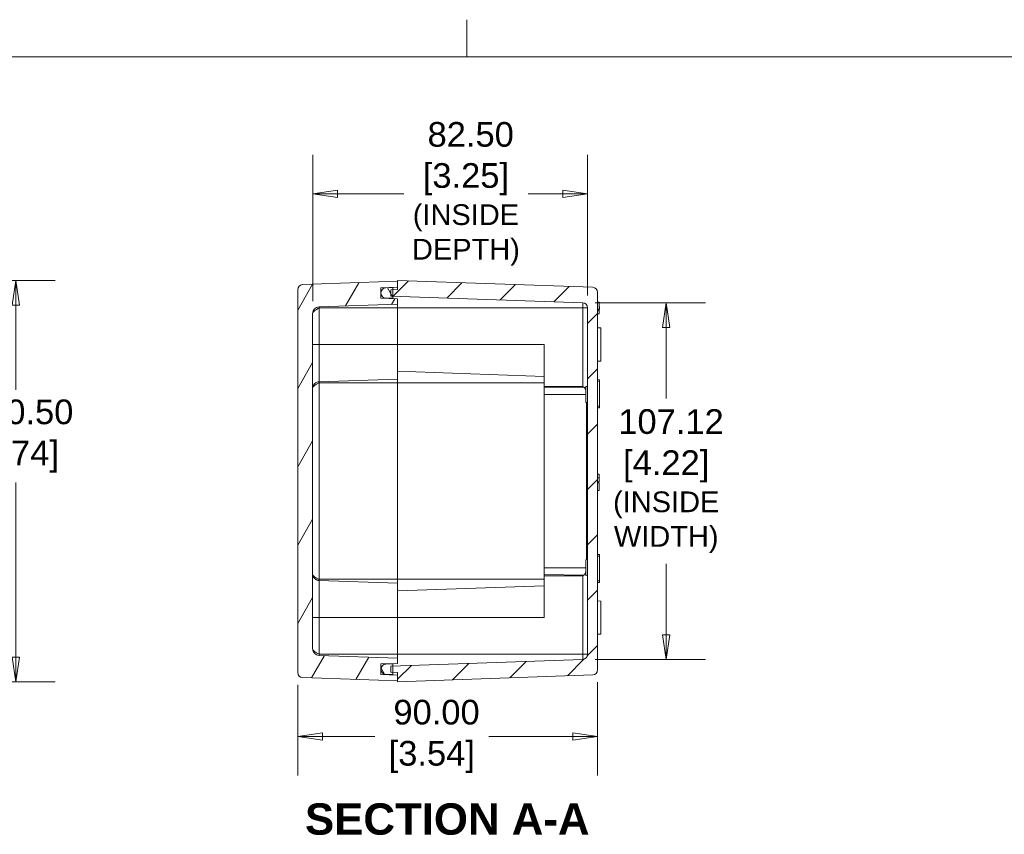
# Model space of a CAD drawing. Header units: millimetres. Extents: x 22 to 1013, y 22 to 778.
# Tile 6 of 9: x 383 to 679, y 533 to 778. Entities that reach past the tile are written whole.
import ezdxf

# ---------------------------------------------------------------- set-up
doc = ezdxf.new("R2010")
doc.units = ezdxf.units.MM
doc.header["$LTSCALE"] = 3.703704
for name, color, linetype, lineweight in [('Dimension (ANSI)', 7, 'Continuous', 9), ('Hatch (ANSI)', 7, 'Continuous', 9), ('Sketch Geometry (ANSI)', 7, 'Continuous', 9), ('Symbol (ANSI)', 7, 'Continuous', 9), ('Visible (ANSI)', 7, 'Continuous', 9), ('Visible Narrow (ANSI)', 7, 'Continuous', 9)]:
    doc.layers.add(name, color=color, linetype=linetype, lineweight=lineweight)
doc.styles.add('Label Text (ANSI)', font='arialbd.ttf')
doc.styles.add('Note Text (ANSI)', font='arial.ttf')
doc.dimstyles.new('Default - mm (ANSI)', dxfattribs={"dimscale": 3.703704, "dimtxt": 2, "dimasz": 2, "dimexe": 3.175, "dimexo": 1, "dimgap": 0.8, "dimtad": 0, "dimtih": 1, "dimtoh": 1, "dimrnd": 1e-08, "dimzin": 4, "dimdsep": 46, "dimtxsty": 'Note Text (ANSI)', "dimblk": 'Filled-1', "dimcen": 0.09, "dimdle": 10, "dimclrd": 256, "dimclre": 256, "dimclrt": 256, "dimadec": 1, "dimazin": 0, "dimtfac": 1.524, "dimtofl": 0, "dimtmove": 0, "dimatfit": 3, "dimfxl": 0, "dimtolj": 1, "dimtzin": 0, "dimlwd": -1, "dimlwe": -1, "dimarcsym": 0})

# ---------------------------------------------------------------- blocks, each defined once
blk = doc.blocks.new('Borders Default Border')
at = {"layer": 'Sketch Geometry (ANSI)'}
blk.add_line((139.7, 207.01), (139.7, 210.026), dxfattribs=at)
at = {"layer": 'Sketch Geometry (ANSI)', "flags": 128}
blk.add_lwpolyline([(8.89, 8.89), (8.89, 207.01), (270.51, 207.01), (270.51, 8.89), (8.89, 8.89)], dxfattribs=at)
blk = doc.blocks.new('Filled-1')
at = {"color": 0}
for p, q in [((0, 0), (-1, 0.15)), ((-1, 0.15), (-1, -0.15)), ((-1, 0), (0, 0)), ((-1, -0.15), (0, 0))]:
    blk.add_line(p, q, dxfattribs=at)
at = {"color": 0, "flags": 128}
blk.add_lwpolyline([(-1, -0.15), (0, 0), (-1, 0.15), (-1, -0.15)], dxfattribs=at)
at = {"color": 0}
blk.add_solid([(-1, -0.15), (0, 0), (-1, 0.15), (-1, -0.15)], dxfattribs=at)
blk = doc.blocks.new('*D10')
at = {"layer": 'Defpoints', "color": 0, "transparency": 16777216}
for p in [(324.22, 699.54), (382.03, 699.54), (324.22, 579.04)]:
    blk.add_point(p, dxfattribs=at)
at = {"layer": 'Dimension (ANSI)', "transparency": 16777216}
for p, q in [((327.92, 699.54), (393.79, 699.54)), ((382.03, 692.13), (382.03, 666.68)), ((382.03, 586.45), (382.03, 638.91)), ((327.92, 579.04), (393.79, 579.04))]:
    blk.add_line(p, q, dxfattribs=at)
at = {"layer": 'Dimension (ANSI)', "transparency": 16777216, "xscale": 7.407407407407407, "yscale": 7.407407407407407, "zscale": 7.407407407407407}
for p, rotation in [((382.03, 699.54), 90), ((382.03, 579.04), 270)]:
    blk.add_blockref('Filled-1', p, dxfattribs=dict(at, rotation=rotation))
at = {"layer": 'Dimension (ANSI)', "transparency": 16777216, "insert": (382.03, 652.8), "char_height": 7.4074, "attachment_point": 5, "style": 'Note Text (ANSI)'}
blk.add_mtext('\\A1; 120.50\\P[4.74]', dxfattribs=at)
blk = doc.blocks.new('*D13')
at = {"layer": 'Defpoints', "color": 0, "transparency": 16777216}
for p in [(471.12, 725.54), (471.12, 689.62), (553.62, 691.35)]:
    blk.add_point(p, dxfattribs=at)
at = {"layer": 'Dimension (ANSI)', "transparency": 16777216}
for p, q in [((471.12, 693.32), (471.12, 737.3)), ((553.62, 695.06), (553.62, 737.3)), ((478.53, 725.54), (498.46, 725.54)), ((546.21, 725.54), (535.78, 725.54))]:
    blk.add_line(p, q, dxfattribs=at)
at = {"layer": 'Dimension (ANSI)', "transparency": 16777216, "xscale": 7.407407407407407, "yscale": 7.407407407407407, "zscale": 7.407407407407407, "rotation": 180}
blk.add_blockref('Filled-1', (471.12, 725.54), dxfattribs=at)
at = {"layer": 'Dimension (ANSI)', "transparency": 16777216, "xscale": 7.407407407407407, "yscale": 7.407407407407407, "zscale": 7.407407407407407}
blk.add_blockref('Filled-1', (553.62, 725.54), dxfattribs=at)
at = {"layer": 'Dimension (ANSI)', "transparency": 16777216, "insert": (517.12, 725.54), "char_height": 7.4074, "attachment_point": 5, "style": 'Note Text (ANSI)'}
blk.add_mtext('\\A1; 82.50\\P[3.25]{\\P\\fArial|b0|i0;\\H6.2279;(INSIDE \\PDEPTH)}', dxfattribs=at)
blk = doc.blocks.new('*D14')
at = {"layer": 'Defpoints', "color": 0, "transparency": 16777216}
for p in [(556.62, 582.59), (466.62, 581.79), (556.62, 562.61)]:
    blk.add_point(p, dxfattribs=at)
at = {"layer": 'Dimension (ANSI)', "transparency": 16777216}
for p, q in [((466.62, 578.08), (466.62, 550.85)), ((556.62, 578.88), (556.62, 550.85)), ((474.03, 562.61), (489.77, 562.61)), ((549.21, 562.61), (523.97, 562.61))]:
    blk.add_line(p, q, dxfattribs=at)
at = {"layer": 'Dimension (ANSI)', "transparency": 16777216, "xscale": 7.407407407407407, "yscale": 7.407407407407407, "zscale": 7.407407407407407, "rotation": 180}
blk.add_blockref('Filled-1', (466.62, 562.61), dxfattribs=at)
at = {"layer": 'Dimension (ANSI)', "transparency": 16777216, "xscale": 7.407407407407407, "yscale": 7.407407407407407, "zscale": 7.407407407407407}
blk.add_blockref('Filled-1', (556.62, 562.61), dxfattribs=at)
at = {"layer": 'Dimension (ANSI)', "transparency": 16777216, "insert": (506.87, 562.61), "char_height": 7.407, "attachment_point": 5, "style": 'Note Text (ANSI)'}
blk.add_mtext('\\A1; 90.00\\P[3.54]', dxfattribs=at)
blk = doc.blocks.new('*D28')
at = {"layer": 'Defpoints', "color": 0, "transparency": 16777216}
for p in [(552.17, 692.85), (552.17, 585.73), (577.24, 585.73)]:
    blk.add_point(p, dxfattribs=at)
at = {"layer": 'Dimension (ANSI)', "transparency": 16777216}
for p, q in [((555.87, 692.85), (589, 692.85)), ((577.24, 685.44), (577.24, 664.15)), ((577.24, 593.14), (577.24, 614.43)), ((555.87, 585.73), (589, 585.73))]:
    blk.add_line(p, q, dxfattribs=at)
at = {"layer": 'Dimension (ANSI)', "transparency": 16777216, "xscale": 7.407407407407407, "yscale": 7.407407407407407, "zscale": 7.407407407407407}
for p, rotation in [((577.24, 692.85), 90), ((577.24, 585.73), 270)]:
    blk.add_blockref('Filled-1', p, dxfattribs=dict(at, rotation=rotation))
at = {"layer": 'Dimension (ANSI)', "transparency": 16777216, "insert": (577.24, 639.29), "char_height": 7.4074, "attachment_point": 5, "style": 'Note Text (ANSI)'}
blk.add_mtext('\\A1; 107.12\\P[4.22]{\\P\\fArial|b0|i0;\\H6.2279;(INSIDE\\PWIDTH)}', dxfattribs=at)

msp = doc.modelspace()

# ---------------------------------------------------------------- hatches: boundary and pattern name
at = {"layer": 'Hatch (ANSI)'}
h = msp.add_hatch(dxfattribs=at)
h.set_pattern_fill('ANSI31', color=256, scale=94.074074, angle=14.999978, style=0)
h.set_pattern_definition([(60, (0, 0), (-10.18381, 5.87963), [])])
edge = h.paths.add_edge_path()
edge.add_ellipse((468.1179, 696.7961), major_axis=(-0.0523, 1.4991), ratio=1, start_angle=0, end_angle=88)
edge.add_line((466.6179, 696.7961), (466.6179, 581.7884))
edge.add_ellipse((468.1179, 581.7884), major_axis=(-1.5, 0), ratio=1, start_angle=0, end_angle=88)
edge.add_line((468.0655, 580.2893), (496.6179, 579.2922))
edge.add_line((496.6179, 579.2922), (496.6179, 581.0422))
edge.add_line((496.6179, 581.0422), (491.6179, 581.2168))
edge.add_line((491.6179, 581.2168), (491.6179, 582.7291))
edge.add_line((491.6179, 582.7291), (491.6179, 582.8554))
edge.add_line((491.6179, 582.8554), (491.6179, 584.3676))
edge.add_line((491.6179, 584.3676), (496.6179, 584.5422))
edge.add_line((496.6179, 584.5422), (496.6179, 586.1422))
edge.add_line((496.6179, 586.1422), (473.0481, 586.9653))
edge.add_ellipse((473.1179, 588.9641), major_axis=(-0.0698, -1.9988), ratio=1, start_angle=272, end_angle=360, ccw=False)
edge.add_line((471.1179, 588.9641), (471.1179, 689.6204))
edge.add_ellipse((473.1179, 689.6204), major_axis=(-2, 0), ratio=1, start_angle=272, end_angle=360, ccw=False)
edge.add_line((473.0481, 691.6192), (496.6179, 692.4422))
edge.add_line((496.6179, 692.4422), (496.6179, 694.0422))
edge.add_line((496.6179, 694.0422), (491.6179, 694.2168))
edge.add_line((491.6179, 694.2168), (491.6179, 695.7291))
edge.add_line((491.6179, 695.7291), (491.6179, 695.8554))
edge.add_line((491.6179, 695.8554), (491.6179, 697.3676))
edge.add_line((491.6179, 697.3676), (496.6179, 697.5422))
edge.add_line((496.6179, 697.5422), (496.6179, 699.2922))
edge.add_line((496.6179, 699.2922), (468.0655, 698.2952))
h = msp.add_hatch(dxfattribs=at)
h.set_pattern_fill('ANSI31', color=256, scale=94.074074, style=0)
h.set_pattern_definition([(45, (0, 0), (-8.31505, 8.31505), [])])
edge = h.paths.add_edge_path()
edge.add_line((494.6179, 581.8621), (495.2179, 581.8411))
edge.add_line((495.2179, 581.8411), (496.6179, 581.7922))
edge.add_line((496.6179, 581.7922), (496.6179, 581.0422))
edge.add_line((496.6179, 581.0422), (496.6179, 579.2922))
edge.add_line((496.6179, 579.2922), (496.6179, 579.0422))
edge.add_line((496.6179, 579.0422), (555.1702, 581.0869))
edge.add_ellipse((555.1179, 582.586), major_axis=(0.0523, -1.4991), ratio=1, start_angle=0, end_angle=88)
edge.add_line((556.6179, 582.586), (556.6179, 695.9985))
edge.add_ellipse((555.1179, 695.9985), major_axis=(1.5, 0), ratio=1, start_angle=0, end_angle=88)
edge.add_line((555.1702, 697.4975), (496.6179, 699.5422))
edge.add_line((496.6179, 699.5422), (496.6179, 699.2922))
edge.add_line((496.6179, 699.2922), (496.6179, 697.5422))
edge.add_line((496.6179, 697.5422), (496.6179, 696.7922))
edge.add_line((496.6179, 696.7922), (495.2179, 696.7434))
edge.add_line((495.2179, 696.7434), (494.6179, 696.7224))
edge.add_line((494.6179, 696.7224), (494.6179, 694.8621))
edge.add_line((494.6179, 694.8621), (495.2179, 694.8411))
edge.add_line((495.2179, 694.8411), (552.1702, 692.8523))
edge.add_ellipse((552.1179, 691.3532), major_axis=(0.0523, 1.4991), ratio=1, start_angle=272, end_angle=360, ccw=False)
edge.add_line((553.6179, 691.3532), (553.6179, 587.2313))
edge.add_ellipse((552.1179, 587.2313), major_axis=(1.5, 0), ratio=1, start_angle=272, end_angle=360, ccw=False)
edge.add_line((552.1702, 585.7322), (495.2179, 583.7434))
edge.add_line((495.2179, 583.7434), (494.6179, 583.7224))
edge.add_line((494.6179, 583.7224), (494.6179, 581.8621))
h = msp.add_hatch(dxfattribs=at)
h.set_pattern_fill('ANSI31', color=256, scale=94.074074, angle=75.000175, style=0)
h.set_pattern_definition([(120.0002, (0, 0), (-10.1838, -5.87966), [])])
edge = h.paths.add_edge_path()
edge.add_ellipse((493.1179, 695.7291), major_axis=(-1.5, 0), ratio=1, start_angle=0, end_angle=89)
edge.add_line((493.0917, 694.2294), (495.2179, 694.1922))
edge.add_line((495.2179, 694.1922), (495.2179, 694.8411))
edge.add_line((495.2179, 694.8411), (495.2179, 696.7434))
edge.add_line((495.2179, 696.7434), (495.2179, 697.3922))
edge.add_line((495.2179, 697.3922), (493.0917, 697.3551))
edge.add_ellipse((493.1179, 695.8554), major_axis=(-0.0262, 1.4998), ratio=1, start_angle=0, end_angle=89)
edge.add_line((491.6179, 695.8554), (491.6179, 695.7291))
edge = h.paths.add_edge_path()
edge.add_line((495.2179, 581.1922), (495.2179, 581.8411))
edge.add_line((495.2179, 581.8411), (495.2179, 583.7434))
edge.add_line((495.2179, 583.7434), (495.2179, 584.3922))
edge.add_line((495.2179, 584.3922), (493.0917, 584.3551))
edge.add_ellipse((493.1179, 582.8554), major_axis=(-0.0262, 1.4998), ratio=1, start_angle=0, end_angle=89)
edge.add_line((491.6179, 582.8554), (491.6179, 582.7291))
edge.add_ellipse((493.1179, 582.7291), major_axis=(-1.5, 0), ratio=1, start_angle=0, end_angle=89)
edge.add_line((493.0917, 581.2294), (495.2179, 581.1922))

# ---------------------------------------------------------------- linework, layer by layer
at = {"layer": 'Visible (ANSI)'}
for p, q in [((496.6179, 699.2922), (468.0655, 698.2952)), ((491.6179, 697.3676), (496.6179, 697.5422)), ((555.1702, 697.4975), (496.6179, 699.5422)), ((496.6179, 699.5422), (496.6179, 696.7922)), ((496.6179, 697.5422), (496.6179, 699.2922)), ((466.6179, 696.7961), (466.6179, 581.7884)), ((491.6179, 694.2168), (491.6179, 697.3676)), ((491.6179, 695.8554), (491.6179, 695.7291)), ((495.2179, 697.3922), (493.0917, 697.3551)), ((496.6179, 696.7922), (494.6179, 696.7224)), ((494.6179, 696.7224), (494.6179, 694.8621)), ((494.6179, 694.8621), (552.1702, 692.8523)), ((495.2179, 694.1922), (495.2179, 697.3922)), ((556.6179, 582.586), (556.6179, 695.9985)), ((473.0481, 691.6192), (496.6179, 692.4422)), ((496.6179, 694.0422), (491.6179, 694.2168)), ((493.0917, 694.2294), (495.2179, 694.1922)), ((495.2179, 694.1922), (495.2179, 694.0911)), ((496.6179, 692.4422), (496.6179, 694.0422)), ((496.6179, 692.4422), (496.6179, 691.2922)), ((557.1179, 693.0649), (556.6179, 693.0649)), ((557.1179, 693.0649), (557.1179, 690.7974)), ((557.1179, 691.7485), (557.2179, 691.7397)), ((557.2179, 691.7397), (557.2179, 690.8447)), ((471.1179, 588.9641), (471.1179, 689.6204)), ((496.6179, 691.2922), (496.6179, 680.2922)), ((553.6179, 691.3532), (553.6179, 587.2313)), ((557.1179, 690.7974), (556.6179, 690.7974)), ((557.1179, 690.4026), (556.6179, 690.4026)), ((557.1179, 689.5649), (556.6179, 689.5649)), ((557.1179, 690.836), (557.2179, 690.8447)), ((557.1179, 690.7974), (557.1179, 690.4026)), ((557.1179, 690.4026), (557.1179, 689.5649)), ((557.6179, 685.2835), (556.6179, 685.2922)), ((557.6179, 685.2835), (557.6179, 675.301)), ((496.6179, 669.9422), (496.6179, 680.2922)), ((540.6179, 667.7236), (540.6179, 680.2922)), ((557.6179, 675.301), (556.6179, 675.2922)), ((496.6179, 669.9422), (496.6179, 668.7922)), ((496.6179, 668.7922), (496.6179, 609.7922)), ((557.2179, 669.7397), (556.6179, 669.7922)), ((557.2179, 669.7397), (557.2179, 669.2922)), ((557.2179, 661.7922), (557.2179, 669.2922)), ((540.6179, 667.329), (540.6179, 667.7236)), ((540.6179, 667.329), (540.6179, 665.2922)), ((540.6179, 613.2922), (540.6179, 665.2922)), ((553.1179, 667.6842), (553.6179, 667.7279)), ((553.1179, 662.9003), (553.1179, 667.6842)), ((553.1179, 662.9003), (553.6179, 662.8566)), ((553.2699, 615.6975), (553.2699, 662.887)), ((557.2179, 661.3447), (556.6179, 661.2922)), ((557.2179, 661.7922), (557.2179, 661.3447)), ((557.1179, 641.4132), (556.6179, 641.4132)), ((557.1179, 641.4132), (557.1179, 640.2608)), ((557.1179, 639.1083), (556.6179, 639.1083)), ((557.1179, 638.746), (556.6179, 638.746)), ((557.1179, 638.7455), (556.6179, 638.7455)), ((557.1179, 640.2608), (557.1179, 639.1083)), ((557.1179, 638.746), (557.1179, 638.7455)), ((557.1179, 638.7455), (557.1179, 636.4326)), ((557.1179, 636.4326), (556.6179, 636.4326)), ((553.1179, 615.6842), (553.6179, 615.7279)), ((553.1179, 610.9003), (553.1179, 615.6842)), ((557.2179, 617.2397), (556.6179, 617.2922)), ((557.2179, 617.2397), (557.2179, 616.7922)), ((557.2179, 609.2922), (557.2179, 616.7922)), ((540.6179, 613.2922), (540.6179, 611.2555)), ((496.6179, 609.7922), (496.6179, 608.6422)), ((540.6179, 610.8609), (540.6179, 611.2555)), ((540.6179, 598.2922), (540.6179, 610.8609)), ((553.1179, 610.9003), (553.6179, 610.8566)), ((557.2179, 608.8447), (556.6179, 608.7922)), ((557.2179, 609.2922), (557.2179, 608.8447)), ((496.6179, 598.2922), (496.6179, 608.6422)), ((557.6179, 603.2835), (556.6179, 603.2922)), ((557.6179, 603.2835), (557.6179, 593.301)), ((496.6179, 598.2922), (496.6179, 587.2922)), ((557.6179, 593.301), (556.6179, 593.2922)), ((496.6179, 586.1422), (473.0481, 586.9653)), ((552.1702, 585.7322), (494.6179, 583.7224)), ((496.6179, 587.2922), (496.6179, 586.1422)), ((496.6179, 584.5422), (496.6179, 586.1422)), ((491.6179, 584.3676), (496.6179, 584.5422)), ((491.6179, 581.2168), (491.6179, 584.3676)), ((491.6179, 582.8554), (491.6179, 582.7291)), ((495.2179, 584.3922), (493.0917, 584.3551)), ((494.6179, 583.7224), (494.6179, 581.8621)), ((495.2179, 584.4934), (495.2179, 584.3922)), ((495.2179, 581.1922), (495.2179, 584.3922)), ((468.0655, 580.2893), (496.6179, 579.2922)), ((496.6179, 581.0422), (491.6179, 581.2168)), ((493.0917, 581.2294), (495.2179, 581.1922)), ((494.6179, 581.8621), (496.6179, 581.7922)), ((496.6179, 581.7922), (496.6179, 579.0422)), ((496.6179, 579.0422), (555.1702, 581.0869)), ((496.6179, 579.2922), (496.6179, 581.0422))]:
    msp.add_line(p, q, dxfattribs=at)
for centre, radius, start, end in [((468.1179, 696.7961), 1.5, 92, 180), ((555.1179, 695.9985), 1.5, 0, 88), ((493.1179, 695.8554), 1.5, 91, 180), ((493.1179, 695.7291), 1.5, 180, 269), ((473.1179, 689.6204), 2, 92, 180), ((552.1179, 691.3532), 1.5, 0, 88), ((473.1179, 588.9641), 2, 180, 268), ((552.1179, 587.2313), 1.5, 272, 0), ((493.1179, 582.8554), 1.5, 91, 180), ((493.1179, 582.7291), 1.5, 180, 269), ((555.1179, 582.586), 1.5, 272, 0), ((468.1179, 581.7884), 1.5, 180, 268)]:
    msp.add_arc(centre, radius, start, end, dxfattribs=at)
for points, knots in [([(552.5422, 667.4933), (552.4237, 667.5642), (552.2998, 667.6418), (552.1721, 667.7224), (552.1712, 667.723), (552.1702, 667.7236)], [0.0260306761, 0.0260306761, 0.0260306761, 0.0260306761, 0.0670105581, 0.0670105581, 0.0673182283, 0.0673182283, 0.0673182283, 0.0673182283]), ([(553.1179, 666.5881), (553.053, 666.8221), (552.9674, 667.0211), (552.808, 667.2574), (552.7478, 667.3297), (552.6364, 667.4299), (552.5911, 667.4641), (552.5422, 667.4933)], [0.143905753, 0.143905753, 0.143905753, 0.143905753, 0.235865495, 0.235865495, 0.280462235, 0.280462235, 0.307370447, 0.307370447, 0.307370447, 0.307370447]), ([(552.5422, 611.0912), (552.5916, 611.1207), (552.6369, 611.1552), (552.8107, 611.3108), (552.9048, 611.4575), (553.0364, 611.7372), (553.0813, 611.8639), (553.1179, 611.9964)], [-0.241822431, -0.241822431, -0.241822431, -0.241822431, -0.225012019, -0.225012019, -0.168759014, -0.168759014, -0.127430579, -0.127430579, -0.127430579, -0.127430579]), ([(471.99, 609.8013), (471.99, 609.8013), (471.99, 609.8013), (471.99, 609.8013), (471.99, 609.8013), (471.9901, 609.8012), (471.9902, 609.8012), (471.9904, 609.8011), (471.9905, 609.801), (471.9907, 609.8008), (471.9909, 609.8007), (471.9911, 609.8006), (471.9912, 609.8005), (471.9919, 609.8001), (471.9924, 609.7997), (471.9936, 609.7989), (471.9943, 609.7985), (471.9965, 609.7971), (471.998, 609.796), (472.0033, 609.7926), (472.007, 609.7902), (472.0218, 609.7807), (472.0327, 609.7739), (472.0763, 609.747), (472.1091, 609.7281), (472.2424, 609.6562), (472.3466, 609.6109), (472.5651, 609.5364), (472.6803, 609.5079), (472.8561, 609.4801), (472.9158, 609.4733), (472.9981, 609.4675), (473.0205, 609.4663), (473.0441, 609.4655), (473.0451, 609.4654), (473.0466, 609.4654), (473.047, 609.4654), (473.0475, 609.4653), (473.0477, 609.4653), (473.0479, 609.4653), (473.0479, 609.4653), (473.048, 609.4653), (473.048, 609.4653), (473.0481, 609.4653)], [0.123964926, 0.123964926, 0.123964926, 0.123964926, 0.123976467, 0.123976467, 0.124035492, 0.124035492, 0.124104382, 0.124104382, 0.12414968, 0.12414968, 0.124209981, 0.124209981, 0.12425003, 0.12425003, 0.12445273, 0.12445273, 0.124682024, 0.124682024, 0.125242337, 0.125242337, 0.126614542, 0.126614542, 0.130728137, 0.130728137, 0.143063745, 0.143063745, 0.180154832, 0.180154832, 0.218779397, 0.218779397, 0.238398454, 0.238398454, 0.245750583, 0.245750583, 0.246095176, 0.246095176, 0.246224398, 0.246224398, 0.246272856, 0.246272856, 0.246291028, 0.246291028, 0.246304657, 0.246304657, 0.246304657, 0.246304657])]:
    msp.add_open_spline(points, degree=3, knots=knots, dxfattribs=at)
msp.add_open_spline([(552.1702, 610.8609), (552.288, 610.9352), (552.4164, 611.0159), (552.5422, 611.0912)], degree=3, dxfattribs=at)
at = {"layer": 'Visible Narrow (ANSI)'}
for p, q in [((473.0481, 691.2922), (473.0481, 691.6192)), ((493.0917, 694.2294), (493.0917, 694.1654)), ((552.1702, 692.8523), (552.1702, 691.2922)), ((496.6179, 691.2922), (473.0481, 691.2922)), ((473.0481, 680.2922), (473.0481, 691.2922)), ((496.6179, 691.2922), (552.1702, 691.2922)), ((552.1702, 691.2922), (553.6179, 691.2922)), ((552.1702, 691.2922), (552.1702, 667.7236)), ((473.0481, 680.2922), (471.1179, 680.2922)), ((496.6179, 680.2922), (473.0481, 680.2922)), ((473.0481, 680.2922), (473.0481, 669.1192)), ((496.6179, 680.2922), (540.6179, 680.2922)), ((540.6179, 670.7557), (496.6179, 672.2922)), ((496.6179, 669.9422), (473.0481, 669.1192)), ((473.0481, 668.7922), (473.0481, 669.1192)), ((496.6179, 668.7922), (473.0481, 668.7922)), ((473.0481, 609.7922), (473.0481, 668.7922)), ((496.6179, 668.7922), (540.6179, 668.7922)), ((556.6179, 669.2922), (557.2179, 669.2922)), ((540.6179, 667.7236), (552.1702, 667.7236)), ((540.6179, 667.329), (552.5422, 667.4933)), ((540.6179, 665.2922), (553.1179, 665.2922)), ((556.6179, 661.7922), (557.2179, 661.7922)), ((557.1179, 640.2608), (556.6179, 640.2608)), ((556.6179, 616.7922), (557.2179, 616.7922)), ((540.6179, 613.2922), (553.1179, 613.2922)), ((496.6179, 609.7922), (473.0481, 609.7922)), ((473.0481, 609.4653), (473.0481, 609.7922)), ((496.6179, 608.6422), (473.0481, 609.4653)), ((473.0481, 609.4653), (473.0481, 598.2922)), ((496.6179, 609.7922), (540.6179, 609.7922)), ((540.6179, 611.2555), (552.5422, 611.0912)), ((540.6179, 610.8609), (552.1702, 610.8609)), ((552.1702, 587.2922), (552.1702, 610.8609)), ((556.6179, 609.2922), (557.2179, 609.2922)), ((496.6179, 606.2922), (540.6179, 607.8288)), ((473.0481, 598.2922), (471.1179, 598.2922)), ((496.6179, 598.2922), (473.0481, 598.2922)), ((473.0481, 587.2922), (473.0481, 598.2922)), ((496.6179, 598.2922), (540.6179, 598.2922)), ((496.6179, 587.2922), (473.0481, 587.2922)), ((473.0481, 586.9653), (473.0481, 587.2922)), ((496.6179, 587.2922), (552.1702, 587.2922)), ((553.6179, 587.2922), (552.1702, 587.2922)), ((552.1702, 587.2922), (552.1702, 585.7322)), ((493.0917, 584.4191), (493.0917, 584.3551))]:
    msp.add_line(p, q, dxfattribs=at)
for points, knots in [([(473.0481, 691.2922), (472.7923, 691.1529), (472.5383, 691.0136), (472.0706, 690.735), (471.857, 690.5956), (471.5014, 690.317), (471.3594, 690.1777), (471.1676, 689.899), (471.1179, 689.7597), (471.1179, 689.6204)], [0, 0, 0, 0, 0.43715943, 0.43715943, 0.87431886, 0.87431886, 1.3114783, 1.3114783, 1.74863773, 1.74863773, 1.74863773, 1.74863773]), ([(471.1179, 667.2269), (471.1179, 667.4631), (471.1676, 667.7024), (471.3594, 668.1499), (471.5014, 668.3577), (471.857, 668.7094), (472.0706, 668.853), (472.5383, 669.0535), (472.7923, 669.1102), (473.0481, 669.1192)], [0, 0, 0, 0, 0.38528844, 0.38528844, 0.77057688, 0.77057688, 1.15586531, 1.15586531, 1.54115375, 1.54115375, 1.54115375, 1.54115375]), ([(473.0481, 668.7922), (472.7923, 668.6618), (472.5383, 668.5314), (472.0706, 668.2705), (471.857, 668.14), (471.5014, 667.8791), (471.3594, 667.7487), (471.1676, 667.4878), (471.1179, 667.3574), (471.1179, 667.2269)], [0, 0, 0, 0, 0.43095228, 0.43095228, 0.86190455, 0.86190455, 1.29285683, 1.29285683, 1.7238091, 1.7238091, 1.7238091, 1.7238091]), ([(471.1179, 611.3576), (471.1179, 611.2271), (471.1676, 611.0967), (471.3594, 610.8358), (471.5014, 610.7053), (471.857, 610.4445), (472.0706, 610.314), (472.5383, 610.0531), (472.7923, 609.9227), (473.0481, 609.7922)], [0, 0, 0, 0, 0.43095228, 0.43095228, 0.86190455, 0.86190455, 1.29285683, 1.29285683, 1.7238091, 1.7238091, 1.7238091, 1.7238091]), ([(473.0481, 609.4653), (472.7923, 609.4743), (472.5383, 609.531), (472.0706, 609.7315), (471.857, 609.8751), (471.5014, 610.2268), (471.3594, 610.4346), (471.1676, 610.882), (471.1179, 611.1214), (471.1179, 611.3576)], [0, 0, 0, 0, 0.38528844, 0.38528844, 0.77057688, 0.77057688, 1.15586531, 1.15586531, 1.54115375, 1.54115375, 1.54115375, 1.54115375]), ([(471.1179, 588.9641), (471.1179, 588.8248), (471.1676, 588.6855), (471.3594, 588.4068), (471.5014, 588.2675), (471.857, 587.9888), (472.0706, 587.8495), (472.5383, 587.5709), (472.7923, 587.4316), (473.0481, 587.2922)], [0, 0, 0, 0, 0.43715943, 0.43715943, 0.87431886, 0.87431886, 1.3114783, 1.3114783, 1.74863773, 1.74863773, 1.74863773, 1.74863773])]:
    msp.add_open_spline(points, degree=3, knots=knots, dxfattribs=at)

# ---------------------------------------------------------------- block references
at = {"xscale": 3.703703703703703, "yscale": 3.703703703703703, "zscale": 3.703703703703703}
msp.add_blockref('Borders Default Border', (0, 0), dxfattribs=at)

# ---------------------------------------------------------------- texts
at = {"layer": 'Symbol (ANSI)', "insert": (468.8158, 532.9705), "char_height": 9.407408, "attachment_point": 7, "line_spacing_factor": 0.25, "style": 'Label Text (ANSI)'}
msp.add_mtext('SECTION A-A', dxfattribs=at)

# ---------------------------------------------------------------- dimensions: what is measured, and where the dimension line sits
at = {"layer": 'Dimension (ANSI)'}
for base, p1, p2, angle, text, override, picture, middle in [((471.1179, 725.5427), (553.6179, 691.3532), (471.1179, 689.6204), 180, ' <>\\X[3.25]{\\P\\fArial|b0|i0;\\H6.2279;(INSIDE \\PDEPTH)}', {"dimgap": 0.8, "dimtih": 0, "dimtoh": 0, "dimdec": 2, "dimpost": '\\X', "dimtol": 0, "dimlim": 0, "dimtp": 0, "dimtm": 0, "dimtdec": 2, "dimatfit": 1}, '*D13', (517.1179, 725.5427)), ((382.0266, 699.5422), (324.2153, 579.0422), (324.2153, 699.5422), 90, ' <>\\X[4.74]', {"dimgap": 0.8, "dimdec": 2, "dimpost": '\\X', "dimtol": 0, "dimlim": 0, "dimtp": 0, "dimtm": 0, "dimtdec": 2, "dimatfit": 1}, '*D10', (382.0266, 652.7955)), ((577.2401, 585.7322), (552.1702, 692.8523), (552.1702, 585.7322), 90, ' <>\\X[4.22]{\\P\\fArial|b0|i0;\\H6.2279;(INSIDE\\PWIDTH)}', {"dimgap": 0.8, "dimdec": 2, "dimpost": '\\X', "dimtol": 0, "dimlim": 0, "dimtp": 0, "dimtm": 0, "dimtdec": 2, "dimatfit": 1}, '*D28', (577.2401, 639.2922)), ((556.6179, 562.6075), (466.6179, 581.7884), (556.6179, 582.586), 180, ' <>\\X[3.54]', {"dimgap": 0.8, "dimtih": 0, "dimtoh": 0, "dimdec": 2, "dimpost": '\\X', "dimtol": 0, "dimlim": 0, "dimtp": 0, "dimtm": 0, "dimtdec": 2, "dimatfit": 1}, '*D14', (506.8679, 562.6075))]:
    dim = msp.add_linear_dim(base=base, p1=p1, p2=p2, angle=angle, text=text, dimstyle='Default - mm (ANSI)', override=override, dxfattribs=at)
    dim.commit()
    dim.dimension.update_dxf_attribs({"geometry": picture, "text_midpoint": middle, "dimtype": 160})

doc.saveas('drawing.dxf')
